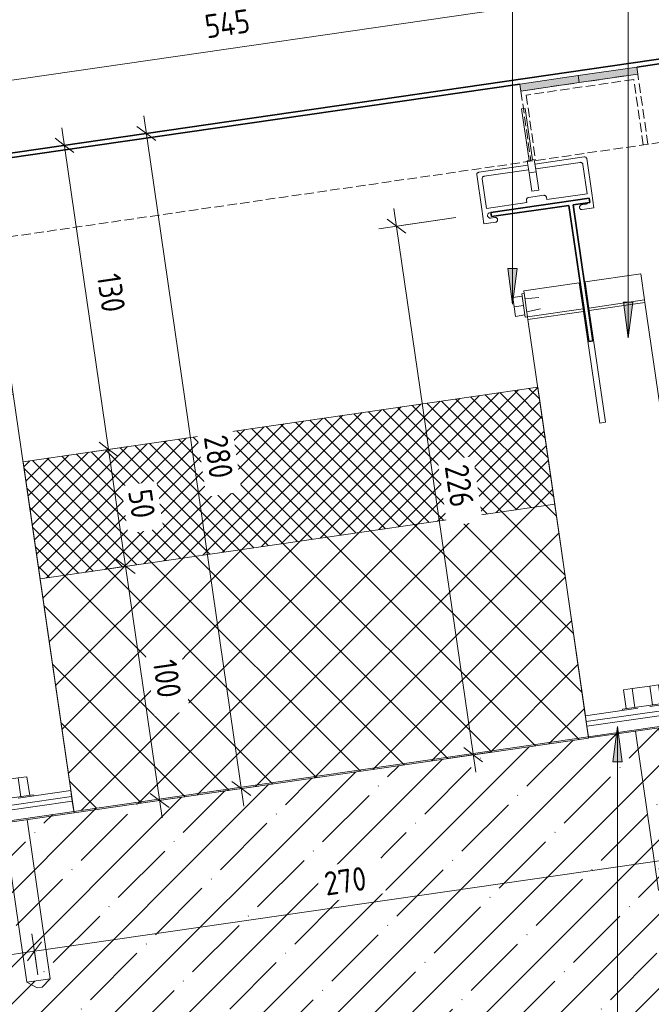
# Model space of a CAD drawing. Header units: millimetres. Extents: x 4446500 to 4448127, y 8380488 to 8381436.
# Tile 6 of 30: x 4447063 to 4447330, y 8380806 to 8381223. Entities that reach past the tile are written whole.
import ezdxf

# ---------------------------------------------------------------- set-up
doc = ezdxf.new("R2010")
doc.units = ezdxf.units.MM
doc.linetypes.add('01 Штриховая _4 мм_', pattern=[5.5, 4, -1.5])
doc.layers.add('Линии', color=7, linetype='Continuous', lineweight=18, true_color=0x00a600)
for name, color, linetype, lineweight in [('Марки по нескольким категориям', 7, 'Continuous', 9), ('Обобщенные модели', 7, 'Continuous', 18), ('Размеры', 7, 'Continuous', 9), ('Размеры-5', 7, 'Continuous', 9), ('Тонкие линии', 7, 'Continuous', 18), ('Элементы узлов', 7, 'Continuous', 18)]:
    doc.layers.add(name, color=color, linetype=linetype, lineweight=lineweight)
doc.styles.add('GOST Common', font='GOST_Common.ttf', dxfattribs={"width": 0.9, "height": 10})
doc.dimstyles.new('ADSK_Основной_2_0', dxfattribs={"dimscale": 304.8, "dimtxt": 10.05715, "dimasz": 0.023196, "dimexe": 0.024606, "dimexo": 0.049213, "dimgap": 0.008202, "dimtad": 1, "dimdec": 0, "dimzin": 0, "dimdsep": 46, "dimtxsty": 'GOST Common', "dimblk1": 'OBLIQUE', "dimblk2": 'OBLIQUE', "dimsah": 1, "dimcen": 0.09, "dimdle": 0.024606, "dimazin": 0, "dimtfac": 1, "dimtdec": 4, "dimtix": 1, "dimtmove": 0, "dimatfit": 3, "dimfxl": 1, "dimtvp": 1, "dimtfill": 1, "dimtolj": 1, "dimtzin": 0, "dimarcsym": 2})

# ---------------------------------------------------------------- blocks, each defined once
blk = doc.blocks.new('Корп2_Кассета выпуклая - Корп2_Кассета выпуклая_Цвет DESIGN D2-21251831-Разрез 2-2')
at = {"layer": 'Обобщенные модели', "lineweight": 35}
for p, q in [((4447427.01, 8381219.98), (4446887.65, 8381141.76)), ((4447324.08, 8381203.03), (4447427.01, 8381217.95)), ((4447056.87, 8381164.28), (4447274.6, 8381195.85))]:
    blk.add_line(p, q, dxfattribs=at)
blk = doc.blocks.new('HILTI_s_Профиль_MFT-T - Профиль MFT-Ta 60x42x1_8 6m-V1-Разрез 2-2')
at = {"layer": 'Обобщенные модели', "lineweight": 35}
for p, q in [((4447303.93, 8381147.54), (4447262.37, 8381141.51)), ((4447297.17, 8381144.74), (4447304.19, 8381145.76)), ((4447304.19, 8381145.76), (4447303.93, 8381147.54)), ((4447262.37, 8381141.51), (4447262.63, 8381139.73)), ((4447262.63, 8381139.73), (4447295.38, 8381144.49)), ((4447295.38, 8381144.49), (4447303.74, 8381086.89)), ((4447305.52, 8381087.15), (4447297.17, 8381144.74)), ((4447303.74, 8381086.89), (4447305.52, 8381087.15))]:
    blk.add_line(p, q, dxfattribs=at)
blk = doc.blocks.new('HILTI_s_Анкер_HRD-HF - HRD-HF 10x80-6062271-Разрез 2-2')
at = {"layer": 'Обобщенные модели'}
for p, q in [((4447329.59, 8380941.09), (4447333.31, 8380941.63)), ((4447333.31, 8380941.63), (4447334.46, 8380933.71)), ((4447318.45, 8380939.47), (4447322.17, 8380940.01)), ((4447319.6, 8380931.56), (4447318.45, 8380939.47)), ((4447322.17, 8380940.01), (4447329.59, 8380941.09)), ((4447323.31, 8380932.09), (4447322.17, 8380940.01)), ((4447330.74, 8380933.17), (4447329.59, 8380941.09)), ((4447318.12, 8380931.34), (4447335.93, 8380933.93)), ((4447336.01, 8380933.38), (4447335.93, 8380933.93)), ((4447318.12, 8380931.34), (4447318.2, 8380930.79)), ((4447323.52, 8380922.02), (4447333.28, 8380854.71)), ((4447343.18, 8380856.14), (4447333.41, 8380923.45)), ((4447343.18, 8380856.14), (4447333.28, 8380854.71)), ((4447333.28, 8380854.71), (4447337.62, 8380852.32)), ((4447339.69, 8380852.62), (4447343.18, 8380856.14)), ((4447339.69, 8380852.62), (4447337.62, 8380852.32))]:
    blk.add_line(p, q, dxfattribs=at)
blk = doc.blocks.new('HILTI_s_Кронштейн_MFT-MF_HS - Кронштейн MFT-MF 190 HS-8759227-Разрез 2-2')
at = {"layer": 'Обобщенные модели'}
for p, q in [((4447325.75, 8381115.55), (4447302.25, 8381112.14)), ((4447325.75, 8381115.55), (4447327.36, 8381104.48)), ((4447299.78, 8381111.78), (4447276.27, 8381108.37)), ((4447277, 8381103.36), (4447276.27, 8381108.37)), ((4447301.38, 8381100.71), (4447299.78, 8381111.78)), ((4447302.25, 8381112.14), (4447303.86, 8381101.07)), ((4447303.86, 8381101.07), (4447327.36, 8381104.48)), ((4447327.36, 8381104.48), (4447327.51, 8381103.44)), ((4447277.88, 8381097.3), (4447277.33, 8381101.1)), ((4447277.88, 8381097.3), (4447301.38, 8381100.71)), ((4447301.53, 8381099.67), (4447301.38, 8381100.71)), ((4447303.86, 8381101.07), (4447304.01, 8381100.03)), ((4447327.51, 8381103.44), (4447304.01, 8381100.03)), ((4447304.01, 8381100.03), (4447310.86, 8381052.76)), ((4447327.51, 8381103.44), (4447351.84, 8380935.73)), ((4447278.03, 8381096.26), (4447277.88, 8381097.3)), ((4447301.53, 8381099.67), (4447278.03, 8381096.26)), ((4447302.36, 8380928.55), (4447278.03, 8381096.26)), ((4447308.39, 8381052.4), (4447301.53, 8381099.67)), ((4447310.86, 8381052.76), (4447308.39, 8381052.4)), ((4447352.2, 8380933.25), (4447302.72, 8380926.08)), ((4447351.84, 8380935.73), (4447329.63, 8380932.51)), ((4447351.84, 8380935.73), (4447352.2, 8380933.25)), ((4447352.2, 8380933.25), (4447352.49, 8380931.27)), ((4447324.57, 8380931.77), (4447302.36, 8380928.55)), ((4447352.49, 8380931.27), (4447303.01, 8380924.1)), ((4447302.72, 8380926.08), (4447302.36, 8380928.55)), ((4447303.01, 8380924.1), (4447302.72, 8380926.08))]:
    blk.add_line(p, q, dxfattribs=at)
blk = doc.blocks.new('HILTI_s_Термомост_MFT-ISO_47x50x5_HS - Термомост MFT-ISO 47x50x5 HS-8779168-Разрез 2-2')
at = {"layer": 'Обобщенные модели'}
for p, q in [((4447303.01, 8380924.1), (4447352.49, 8380931.27)), ((4447353.14, 8380926.81), (4447352.49, 8380931.27)), ((4447353.2, 8380926.33), (4447303.72, 8380919.15)), ((4447353.2, 8380926.33), (4447353.14, 8380926.81)), ((4447303.01, 8380924.1), (4447303.65, 8380919.63)), ((4447303.65, 8380919.63), (4447303.72, 8380919.15))]:
    blk.add_line(p, q, dxfattribs=at)
blk = doc.blocks.new('HILTI_s_Шуруп_Металл - Шуруп самосверлящий S-MD05S 5_5x50 A2-7830085-Разрез 2-2')
at = {"layer": 'Обобщенные модели'}
for p, q in [((4447275.6, 8381106.05), (4447271.64, 8381105.47)), ((4447272.21, 8381101.51), (4447271.64, 8381105.47)), ((4447276.44, 8381107.18), (4447275.45, 8381107.04)), ((4447276.17, 8381102.09), (4447275.45, 8381107.04)), ((4447282.66, 8381105.48), (4447276.77, 8381104.95)), ((4447300.81, 8381107.1), (4447300.46, 8381107.07)), ((4447300.87, 8381104.21), (4447301.22, 8381104.28)), ((4447302.95, 8381107.29), (4447302.6, 8381107.26)), ((4447302.98, 8381104.64), (4447303.33, 8381104.71)), ((4447276.17, 8381102.09), (4447272.21, 8381101.51)), ((4447272.79, 8381097.55), (4447272.21, 8381101.51)), ((4447276.89, 8381097.14), (4447276.17, 8381102.09)), ((4447276.98, 8381103.51), (4447277.16, 8381102.23)), ((4447277.16, 8381102.23), (4447277.35, 8381100.95)), ((4447277.56, 8381099.51), (4447283.36, 8381100.68)), ((4447276.75, 8381098.13), (4447272.79, 8381097.55)), ((4447276.89, 8381097.14), (4447277.88, 8381097.28))]:
    blk.add_line(p, q, dxfattribs=at)
blk = doc.blocks.new('HILTI_s_Кронштейн_MFT-MF_HS - Кронштейн MFT-MF 190 HS-V2-Разрез 2-2')
at = {"layer": 'Обобщенные модели'}
for p, q in [((4447058.57, 8381076.68), (4447035.06, 8381073.27)), ((4447058.57, 8381076.68), (4447060.17, 8381065.61)), ((4447032.59, 8381072.91), (4447009.08, 8381069.5)), ((4447034.19, 8381061.85), (4447032.59, 8381072.91)), ((4447035.06, 8381073.27), (4447036.67, 8381062.21)), ((4447009.81, 8381064.49), (4447009.08, 8381069.5)), ((4447036.67, 8381062.21), (4447060.17, 8381065.61)), ((4447060.32, 8381064.58), (4447036.82, 8381061.17)), ((4447060.17, 8381065.61), (4447060.32, 8381064.58)), ((4447060.32, 8381064.58), (4447084.65, 8380896.86)), ((4447010.69, 8381058.44), (4447010.14, 8381062.24)), ((4447010.69, 8381058.44), (4447034.19, 8381061.85)), ((4447010.84, 8381057.4), (4447010.69, 8381058.44)), ((4447034.34, 8381060.81), (4447010.84, 8381057.4)), ((4447034.34, 8381060.81), (4447034.19, 8381061.85)), ((4447041.2, 8381013.53), (4447034.34, 8381060.81)), ((4447036.67, 8381062.21), (4447036.82, 8381061.17)), ((4447036.82, 8381061.17), (4447043.68, 8381013.89)), ((4447035.17, 8380889.68), (4447010.84, 8381057.4)), ((4447043.68, 8381013.89), (4447041.2, 8381013.53)), ((4447084.65, 8380896.86), (4447062.39, 8380893.63)), ((4447084.65, 8380896.86), (4447085.01, 8380894.39)), ((4447057.38, 8380892.91), (4447035.17, 8380889.68)), ((4447085.01, 8380894.39), (4447035.53, 8380887.21)), ((4447085.3, 8380892.41), (4447035.82, 8380885.23)), ((4447085.01, 8380894.39), (4447085.3, 8380892.41)), ((4447035.53, 8380887.21), (4447035.17, 8380889.68)), ((4447035.82, 8380885.23), (4447035.53, 8380887.21))]:
    blk.add_line(p, q, dxfattribs=at)
blk = doc.blocks.new('HILTI_s_Термомост_MFT-ISO_47x50x5_HS - Термомост MFT-ISO 47x50x5 HS-V3-Разрез 2-2')
at = {"layer": 'Обобщенные модели'}
for p, q in [((4447035.82, 8380885.23), (4447085.3, 8380892.41)), ((4447085.93, 8380888.04), (4447085.3, 8380892.41)), ((4447086.02, 8380887.46), (4447036.53, 8380880.28)), ((4447086.02, 8380887.46), (4447085.93, 8380888.04)), ((4447035.82, 8380885.23), (4447036.45, 8380880.86)), ((4447036.45, 8380880.86), (4447036.53, 8380880.28))]:
    blk.add_line(p, q, dxfattribs=at)
blk = doc.blocks.new('HILTI_s_Салазка_MFT-CCF - Салазка MFT-CCF S42-V5-Разрез 2-2')
at = {"layer": 'Обобщенные модели'}
for p, q in [((4447281.03, 8381161.97), (4447301.83, 8381164.99)), ((4447300.12, 8381162.72), (4447281.32, 8381159.99)), ((4447302.91, 8381164.34), (4447305.04, 8381149.69)), ((4447257.25, 8381158.52), (4447278.06, 8381161.54)), ((4447278.35, 8381159.56), (4447259.54, 8381156.83)), ((4447303.06, 8381149.4), (4447301.25, 8381161.87)), ((4447258.52, 8381142.94), (4447256.4, 8381157.59)), ((4447258.69, 8381155.7), (4447260.5, 8381143.23)), ((4447260.5, 8381143.23), (4447277.57, 8381145.71)), ((4447277.57, 8381145.71), (4447277.43, 8381146.7)), ((4447278.28, 8381147.83), (4447284.71, 8381148.76)), ((4447285.84, 8381147.92), (4447285.99, 8381146.93)), ((4447285.99, 8381146.93), (4447303.06, 8381149.4)), ((4447305.04, 8381149.69), (4447305.94, 8381143.46)), ((4447259.43, 8381136.71), (4447258.52, 8381142.94)), ((4447300.71, 8381144.72), (4447302.53, 8381144.98)), ((4447305.94, 8381143.46), (4447300.99, 8381142.74)), ((4447264.38, 8381137.43), (4447259.43, 8381136.71)), ((4447262.37, 8381141.48), (4447261.93, 8381141.42)), ((4447262.26, 8381139.14), (4447264.09, 8381139.41))]:
    blk.add_line(p, q, dxfattribs=at)
at = {"layer": 'Обобщенные модели', "flags": 128}
for points in [[(4447301.25, 8381161.87), (4447301.2, 8381162.06), (4447301.12, 8381162.24), (4447301, 8381162.4), (4447300.86, 8381162.53), (4447300.69, 8381162.63), (4447300.51, 8381162.7), (4447300.31, 8381162.73), (4447300.12, 8381162.72)], [(4447301.83, 8381164.99), (4447302, 8381165), (4447302.17, 8381164.98), (4447302.33, 8381164.93), (4447302.49, 8381164.86), (4447302.62, 8381164.76), (4447302.74, 8381164.64), (4447302.84, 8381164.5), (4447302.91, 8381164.34)], [(4447256.4, 8381157.59), (4447256.42, 8381157.76), (4447256.48, 8381157.93), (4447256.56, 8381158.08), (4447256.66, 8381158.21), (4447256.79, 8381158.33), (4447256.93, 8381158.42), (4447257.09, 8381158.48), (4447257.25, 8381158.52)], [(4447259.54, 8381156.83), (4447259.35, 8381156.79), (4447259.17, 8381156.7), (4447259.02, 8381156.59), (4447258.88, 8381156.44), (4447258.78, 8381156.27), (4447258.72, 8381156.09), (4447258.69, 8381155.9), (4447258.69, 8381155.7)], [(4447277.43, 8381146.7), (4447277.42, 8381146.89), (4447277.45, 8381147.09), (4447277.52, 8381147.27), (4447277.62, 8381147.44), (4447277.75, 8381147.58), (4447277.91, 8381147.7), (4447278.09, 8381147.78), (4447278.28, 8381147.83)], [(4447284.71, 8381148.76), (4447284.91, 8381148.77), (4447285.1, 8381148.74), (4447285.28, 8381148.68), (4447285.45, 8381148.58), (4447285.6, 8381148.44), (4447285.71, 8381148.29), (4447285.8, 8381148.11), (4447285.84, 8381147.92)], [(4447300.99, 8381142.74), (4447300.81, 8381142.73), (4447300.63, 8381142.75), (4447300.45, 8381142.81), (4447300.29, 8381142.9), (4447300.15, 8381143.02), (4447300.03, 8381143.16), (4447299.94, 8381143.32), (4447299.88, 8381143.49), (4447299.85, 8381143.68), (4447299.86, 8381143.86), (4447299.9, 8381144.04), (4447299.97, 8381144.21), (4447300.08, 8381144.36), (4447300.21, 8381144.49), (4447300.36, 8381144.6), (4447300.53, 8381144.67), (4447300.71, 8381144.72)], [(4447302.53, 8381144.98), (4447302.74, 8381145.03), (4447302.93, 8381145.12), (4447303.11, 8381145.24), (4447303.26, 8381145.39), (4447303.38, 8381145.57), (4447303.42, 8381145.65)], [(4447261.93, 8381141.42), (4447261.73, 8381141.37), (4447261.53, 8381141.28), (4447261.36, 8381141.16), (4447261.21, 8381141.01), (4447261.09, 8381140.83), (4447261.01, 8381140.64), (4447260.96, 8381140.43), (4447260.95, 8381140.22), (4447260.98, 8381140.01), (4447261.05, 8381139.81), (4447261.15, 8381139.62), (4447261.29, 8381139.46), (4447261.45, 8381139.33), (4447261.64, 8381139.22), (4447261.84, 8381139.16), (4447262.05, 8381139.13), (4447262.26, 8381139.14)], [(4447264.09, 8381139.41), (4447264.27, 8381139.42), (4447264.46, 8381139.39), (4447264.63, 8381139.33), (4447264.79, 8381139.24), (4447264.94, 8381139.13), (4447265.06, 8381138.99), (4447265.15, 8381138.83), (4447265.21, 8381138.65), (4447265.23, 8381138.47), (4447265.22, 8381138.28), (4447265.18, 8381138.1), (4447265.11, 8381137.93), (4447265.01, 8381137.78), (4447264.88, 8381137.65), (4447264.72, 8381137.55), (4447264.56, 8381137.47), (4447264.38, 8381137.43)]]:
    blk.add_lwpolyline(points, dxfattribs=at)
blk = doc.blocks.new('HILTI_as_Соединитель_MFT-CCU_Заклепка_БезГрафики - Соединитель MFT-CCU Заклепка БезГрафики-6175019-Разрез 2-2')
at = {"layer": 'Обобщенные модели'}
for p, q in [((4447008.17, 8381146.47), (4447009.66, 8381146.68)), ((4447011.33, 8381124.7), (4447008.17, 8381146.47)), ((4447009.66, 8381146.68), (4447012.82, 8381124.91)), ((4447010.59, 8381124.59), (4447013.56, 8381125.02)), ((4447012.82, 8381124.91), (4447011.33, 8381124.7)), ((4447013.56, 8381125.02), (4447014.32, 8381119.81)), ((4447011.35, 8381119.38), (4447010.59, 8381124.59)), ((4447014.32, 8381119.81), (4447011.35, 8381119.38)), ((4447012.46, 8381111.72), (4447011.35, 8381119.38)), ((4447014.32, 8381119.81), (4447015.43, 8381112.15)), ((4447015.43, 8381112.15), (4447012.46, 8381111.72))]:
    blk.add_line(p, q, dxfattribs=at)
blk = doc.blocks.new('DIMBLOCK2-Разрез 2-2')
at = {"layer": 'Размеры-5'}
for p, q in [((4447424.85, 8381232.8), (4447421.27, 8381257.51)), ((4446883.28, 8381171.92), (4447429.77, 8381251.16)), ((4447422.35, 8381250.09), (4447424.85, 8381232.8)), ((4446885.5, 8381156.61), (4446882.2, 8381179.34)), ((4446883.28, 8381171.92), (4446885.5, 8381156.61))]:
    blk.add_line(p, q, dxfattribs=at)
at = {"layer": 'Размеры-5', "lineweight": 18}
for p, q in [((4447422.35, 8381250.09), (4447425.34, 8381254.09)), ((4447422.35, 8381250.09), (4447419.35, 8381246.08)), ((4446883.28, 8381171.92), (4446886.27, 8381175.92)), ((4446883.28, 8381171.92), (4446880.29, 8381167.91))]:
    blk.add_line(p, q, dxfattribs=at)
at = {"layer": 'Размеры-5', "color": 0, "insert": (4447140.79, 8381224.99), "char_height": 10, "width": 23.7281, "attachment_point": 1, "rotation": 8.2507, "line_spacing_factor": 1.022761, "style": 'GOST Common', "bg_fill": 3, "box_fill_scale": 1.25, "bg_fill_color": 256, "bg_fill_true_color": 13158600, "bg_fill_transparency": 0}
blk.add_mtext('545', dxfattribs=at)
blk = doc.blocks.new('_Oblique')
at = {"color": 0, "linetype": 'ByBlock', "lineweight": -2}
blk.add_line((-0.5, -0.5), (0.5, 0.5), dxfattribs=at)
blk = doc.blocks.new('DIMBLOCK5-Разрез 2-2')
at = {"layer": 'Размеры-5'}
for p, q in [((4446936.59, 8380851.22), (4446943.57, 8380803.05)), ((4446942.5, 8380810.47), (4446936.59, 8380851.22)), ((4447070.69, 8380818.96), (4447068.18, 8380836.28)), ((4446935.08, 8380809.39), (4447069.26, 8380828.86)), ((4447069.26, 8380828.86), (4447070.69, 8380818.96))]:
    blk.add_line(p, q, dxfattribs=at)
at = {"layer": 'Размеры-5', "lineweight": 18}
for p, q in [((4447069.26, 8380828.86), (4447072.25, 8380832.87)), ((4447069.26, 8380828.86), (4447066.27, 8380824.85)), ((4446942.5, 8380810.47), (4446945.49, 8380814.48)), ((4446942.5, 8380810.47), (4446939.51, 8380806.47))]:
    blk.add_line(p, q, dxfattribs=at)
at = {"layer": 'Размеры-5', "color": 0, "insert": (4446990.65, 8380833.19), "char_height": 10, "width": 31.501, "attachment_point": 1, "rotation": 8.2545, "line_spacing_factor": 1.022761, "style": 'GOST Common', "bg_fill": 3, "box_fill_scale": 1.25, "bg_fill_color": 256, "bg_fill_true_color": 13158600, "bg_fill_transparency": 0}
blk.add_mtext('128 *', dxfattribs=at)
blk = doc.blocks.new('DIMBLOCK6-Разрез 2-2')
at = {"layer": 'Размеры-5'}
for p, q in [((4447337.9, 8380857.73), (4447335.38, 8380875.05)), ((4447069.26, 8380828.86), (4447336.46, 8380867.62)), ((4447336.46, 8380867.62), (4447337.9, 8380857.73)), ((4447070.69, 8380818.96), (4447068.18, 8380836.28)), ((4447069.26, 8380828.86), (4447070.69, 8380818.96))]:
    blk.add_line(p, q, dxfattribs=at)
at = {"layer": 'Размеры-5', "lineweight": 18}
for p, q in [((4447336.46, 8380867.62), (4447339.45, 8380871.63)), ((4447336.46, 8380867.62), (4447333.47, 8380863.62)), ((4447069.26, 8380828.86), (4447072.25, 8380832.87)), ((4447069.26, 8380828.86), (4447066.27, 8380824.85))]:
    blk.add_line(p, q, dxfattribs=at)
at = {"layer": 'Размеры-5', "color": 0, "insert": (4447191.26, 8380862.29), "char_height": 10, "width": 22.7053, "attachment_point": 1, "rotation": 8.2545, "line_spacing_factor": 1.022761, "style": 'GOST Common', "bg_fill": 3, "box_fill_scale": 1.25, "bg_fill_color": 256, "bg_fill_true_color": 13158600, "bg_fill_transparency": 0}
blk.add_mtext('270', dxfattribs=at)
blk = doc.blocks.new('DIMBLOCK11-Разрез 2-2')
at = {"layer": 'Размеры-5'}
for p, q in [((4447080.91, 8381177.33), (4447100.65, 8381041.26)), ((4447072.09, 8381168.48), (4447089.41, 8381170.99)), ((4447081.99, 8381169.91), (4447072.09, 8381168.48)), ((4447090.75, 8381039.82), (4447108.07, 8381042.33)), ((4447100.65, 8381041.26), (4447090.75, 8381039.82))]:
    blk.add_line(p, q, dxfattribs=at)
at = {"layer": 'Размеры-5', "lineweight": 18}
for p, q in [((4447081.99, 8381169.91), (4447077.98, 8381172.9)), ((4447081.99, 8381169.91), (4447085.99, 8381166.92)), ((4447100.65, 8381041.26), (4447096.65, 8381044.25)), ((4447100.65, 8381041.26), (4447104.66, 8381038.27))]:
    blk.add_line(p, q, dxfattribs=at)
at = {"layer": 'Размеры-5', "color": 0, "insert": (4447105.5, 8381116.25), "char_height": 10, "width": 20.4552, "attachment_point": 1, "rotation": 278.2545, "line_spacing_factor": 1.022761, "style": 'GOST Common', "bg_fill": 3, "box_fill_scale": 1.25, "bg_fill_color": 256, "bg_fill_true_color": 13158600, "bg_fill_transparency": 0}
blk.add_mtext('130', dxfattribs=at)
blk = doc.blocks.new('DIMBLOCK12-Разрез 2-2')
at = {"layer": 'Размеры-5'}
for p, q in [((4447090.75, 8381039.82), (4447108.07, 8381042.33)), ((4447100.65, 8381041.26), (4447090.75, 8381039.82)), ((4447100.65, 8381041.26), (4447107.83, 8380991.78)), ((4447097.93, 8380990.34), (4447115.25, 8380992.85)), ((4447107.83, 8380991.78), (4447097.93, 8380990.34))]:
    blk.add_line(p, q, dxfattribs=at)
at = {"layer": 'Размеры-5', "lineweight": 18}
for p, q in [((4447100.65, 8381041.26), (4447096.65, 8381044.25)), ((4447100.65, 8381041.26), (4447104.66, 8381038.27)), ((4447107.83, 8380991.78), (4447103.82, 8380994.77)), ((4447107.83, 8380991.78), (4447111.84, 8380988.79))]:
    blk.add_line(p, q, dxfattribs=at)
at = {"layer": 'Размеры-5', "color": 0, "insert": (4447118.74, 8381024.99), "char_height": 10, "width": 15.1369, "attachment_point": 1, "rotation": 278.2545, "line_spacing_factor": 1.022761, "style": 'GOST Common', "bg_fill": 3, "box_fill_scale": 1.25, "bg_fill_color": 256, "bg_fill_true_color": 13158600, "bg_fill_transparency": 0}
blk.add_mtext('50', dxfattribs=at)
blk = doc.blocks.new('DIMBLOCK13-Разрез 2-2')
at = {"layer": 'Размеры-5'}
for p, q in [((4447097.93, 8380990.34), (4447115.25, 8380992.85)), ((4447107.83, 8380991.78), (4447097.93, 8380990.34)), ((4447107.83, 8380991.78), (4447123.28, 8380885.29)), ((4447112.3, 8380891.27), (4447129.62, 8380893.79)), ((4447122.2, 8380892.71), (4447112.3, 8380891.27))]:
    blk.add_line(p, q, dxfattribs=at)
at = {"layer": 'Размеры-5', "lineweight": 18}
for p, q in [((4447107.83, 8380991.78), (4447103.82, 8380994.77)), ((4447107.83, 8380991.78), (4447111.84, 8380988.79)), ((4447122.2, 8380892.71), (4447118.2, 8380895.7)), ((4447122.2, 8380892.71), (4447126.21, 8380889.72))]:
    blk.add_line(p, q, dxfattribs=at)
at = {"layer": 'Размеры-5', "color": 0, "insert": (4447129.2, 8380952.91), "char_height": 10, "width": 20.4552, "attachment_point": 1, "rotation": 278.2545, "line_spacing_factor": 1.022761, "style": 'GOST Common', "bg_fill": 3, "box_fill_scale": 1.25, "bg_fill_color": 256, "bg_fill_true_color": 13158600, "bg_fill_transparency": 0}
blk.add_mtext('100', dxfattribs=at)
blk = doc.blocks.new('DIMBLOCK14-Разрез 2-2')
at = {"layer": 'Размеры-5'}
for p, q in [((4447115.55, 8381182.36), (4447157.92, 8380890.31)), ((4447106.73, 8381173.5), (4447124.05, 8381176.01)), ((4447116.62, 8381174.94), (4447106.73, 8381173.5)), ((4447146.94, 8380896.3), (4447164.26, 8380898.81)), ((4447156.84, 8380897.73), (4447146.94, 8380896.3))]:
    blk.add_line(p, q, dxfattribs=at)
at = {"layer": 'Размеры-5', "lineweight": 18}
for p, q in [((4447116.62, 8381174.94), (4447112.62, 8381177.93)), ((4447116.62, 8381174.94), (4447120.63, 8381171.95)), ((4447156.84, 8380897.73), (4447152.83, 8380900.73)), ((4447156.84, 8380897.73), (4447160.84, 8380894.74))]:
    blk.add_line(p, q, dxfattribs=at)
at = {"layer": 'Размеры-5', "color": 0, "insert": (4447150.78, 8381047.93), "char_height": 10, "width": 22.7053, "attachment_point": 1, "rotation": 278.2545, "line_spacing_factor": 1.022761, "style": 'GOST Common', "bg_fill": 3, "box_fill_scale": 1.25, "bg_fill_color": 256, "bg_fill_true_color": 13158600, "bg_fill_transparency": 0}
blk.add_mtext('280', dxfattribs=at)
blk = doc.blocks.new('DIMBLOCK16-Разрез 2-2')
at = {"layer": 'Размеры-5'}
for p, q in [((4447221.36, 8381143.14), (4447255.96, 8380904.64)), ((4447247.52, 8381139.36), (4447215.01, 8381134.64)), ((4447222.43, 8381135.72), (4447247.52, 8381139.36)), ((4447244.98, 8380910.63), (4447262.3, 8380913.14)), ((4447254.88, 8380912.06), (4447244.98, 8380910.63))]:
    blk.add_line(p, q, dxfattribs=at)
at = {"layer": 'Размеры-5', "lineweight": 18}
for p, q in [((4447222.43, 8381135.72), (4447218.43, 8381138.71)), ((4447222.43, 8381135.72), (4447226.44, 8381132.73)), ((4447254.88, 8380912.06), (4447250.88, 8380915.05)), ((4447254.88, 8380912.06), (4447258.89, 8380909.07))]:
    blk.add_line(p, q, dxfattribs=at)
at = {"layer": 'Размеры-5', "color": 0, "insert": (4447252.71, 8381035.49), "char_height": 10, "width": 22.7053, "attachment_point": 1, "rotation": 278.2545, "line_spacing_factor": 1.022761, "style": 'GOST Common', "bg_fill": 3, "box_fill_scale": 1.25, "bg_fill_color": 256, "bg_fill_true_color": 13158600, "bg_fill_transparency": 0}
blk.add_mtext('226', dxfattribs=at)

msp = doc.modelspace()

# ---------------------------------------------------------------- hatches: boundary and pattern name
at = {"layer": 'Марки по нескольким категориям'}
for points in [[(4447271.48, 8381102.75), (4447273.46, 8381117.75), (4447269.51, 8381117.75)], [(4447320.41, 8381088.52), (4447322.39, 8381103.52), (4447318.44, 8381103.52)], [(4447315.88, 8380924.02), (4447313.9, 8380909.02), (4447317.85, 8380909.02)]]:
    msp.add_hatch(color=256, dxfattribs=at).paths.add_polyline_path(points)
at = {"layer": 'Элементы узлов', "true_color": 0xffffff}
for points in [[(4447299.77, 8381196.47), (4447324.51, 8381200.06), (4447324.08, 8381203.03), (4447299.34, 8381199.44)], [(4447275.03, 8381192.88), (4447299.77, 8381196.47), (4447299.34, 8381199.44), (4447274.6, 8381195.85)]]:
    msp.add_hatch(color=7, dxfattribs=at).paths.add_polyline_path(points)
at = {"layer": 'Элементы узлов'}
h = msp.add_hatch(dxfattribs=at)
h.set_pattern_fill('FP_3', color=256, style=0, pattern_type=2)
h.set_pattern_definition([(45, (4450656.543, 8289717.818), (-3.5355339, 3.5355339), []), (135, (4450656.543, 8289717.818), (-3.5355339, -3.5355339), [])])
h.paths.add_polyline_path([(4447071.66, 8380986.5), (4447289.36, 8381018.14), (4447282.19, 8381067.59), (4447064.46, 8381036.01), (4447068.06, 8381011.25)])
h = msp.add_hatch(dxfattribs=at)
h.set_pattern_fill('FP_2', color=256, style=0, pattern_type=2)
h.set_pattern_definition([(45, (4450656.543, 8289717.818), (-10.6066017, 10.6066017), []), (135, (4450656.543, 8289717.818), (-10.6066017, -10.6066017), [])])
h.paths.add_polyline_path([(4447085.97, 8380888.05), (4447108.94, 8380891.38), (4447108.94, 8380890.77), (4447303.73, 8380919.08), (4447289.36, 8381018.11), (4447071.66, 8380986.5), (4447085.66, 8380890.18)])
h = msp.add_hatch(dxfattribs=at)
h.set_pattern_fill('FP_1', color=256, style=0, pattern_type=2)
h.set_pattern_definition([(45, (4450656.543, 8289717.818), (-15.715448, 15.715448), []), (45, (4450672.258, 8289717.818), (-15.715448, 15.715448), [27.781, -5.556, 0.16764, -5.389])])
h.paths.add_polyline_path([(4447886.27, 8380667.23), (4447915.03, 8380865.16), (4447861.07, 8380873), (4447812.05, 8380879.28), (4447812.15, 8380880.11), (4447422.43, 8380936.75), (4447422.43, 8380936.26), (4447421.61, 8380936.14), (4447421.61, 8380936.74), (4447303.65, 8380919.63), (4447303.73, 8380919.08), (4447108.94, 8380890.77), (4447108.94, 8380891.38), (4447041.28, 8380881.56), (4447041.38, 8380880.76), (4446998.53, 8380875.28), (4447002.09, 8380875.28), (4446990.89, 8380873.65), (4446990.81, 8380874.24), (4446934.43, 8380866.06), (4446963.2, 8380668.14), (4447421.61, 8380734.77), (4447853.74, 8380671.96)])

# ---------------------------------------------------------------- linework, layer by layer
at = {"layer": 'Линии', "color": 7, "linetype": '01 Штриховая _4 мм_'}
for p, q in [((4447427.01, 8381219.98), (4446887.65, 8381141.76)), ((4447324.51, 8381200.06), (4447275.03, 8381192.88)), ((4447328.81, 8381170.37), (4447324.51, 8381200.06)), ((4447322.82, 8381197.79), (4447277.29, 8381191.19)), ((4447326.83, 8381170.08), (4447322.82, 8381197.79)), ((4447275.03, 8381192.88), (4447279.33, 8381163.19)), ((4447277.29, 8381191.19), (4447281.31, 8381163.48)), ((4447427, 8381184.61), (4446927.31, 8381112.15))]:
    msp.add_line(p, q, dxfattribs=at)
at = {"layer": 'Марки по нескольким категориям'}
for p, q in [((4447273.46, 8381117.75), (4447269.51, 8381117.75)), ((4447269.51, 8381117.75), (4447271.48, 8381102.75)), ((4447271.48, 8381102.75), (4447273.46, 8381117.75)), ((4447322.39, 8381103.52), (4447318.44, 8381103.52)), ((4447318.44, 8381103.52), (4447320.41, 8381088.52)), ((4447320.41, 8381088.52), (4447322.39, 8381103.52)), ((4447315.88, 8380924.02), (4447313.9, 8380909.02)), ((4447317.85, 8380909.02), (4447315.88, 8380924.02)), ((4447313.9, 8380909.02), (4447317.85, 8380909.02))]:
    msp.add_line(p, q, dxfattribs=at)
at = {"layer": 'Тонкие линии'}
for p, q in [((4447324.08, 8381203.03), (4447299.34, 8381199.44)), ((4447299.77, 8381196.47), (4447324.51, 8381200.06)), ((4447324.51, 8381200.06), (4447324.08, 8381203.03)), ((4447299.34, 8381199.44), (4447274.6, 8381195.85)), ((4447274.6, 8381195.85), (4447275.03, 8381192.88)), ((4447275.03, 8381192.88), (4447299.77, 8381196.47)), ((4447299.77, 8381196.47), (4447299.34, 8381199.44)), ((4447282.19, 8381067.59), (4447064.46, 8381036.01)), ((4447289.36, 8381018.14), (4447282.19, 8381067.59)), ((4447064.46, 8381036.01), (4447071.66, 8380986.5)), ((4447071.66, 8380986.5), (4447289.36, 8381018.14)), ((4447289.37, 8381018.11), (4447071.66, 8380986.53)), ((4447303.73, 8380919.08), (4447289.37, 8381018.11)), ((4447071.66, 8380986.53), (4447086.06, 8380887.44)), ((4447422.05, 8380936.8), (4446934.43, 8380866.06)), ((4447086.06, 8380887.44), (4447303.73, 8380919.08))]:
    msp.add_line(p, q, dxfattribs=at)

# ---------------------------------------------------------------- block references
at = {"layer": 'Обобщенные модели'}
for name, p in [('Корп2_Кассета выпуклая - Корп2_Кассета выпуклая_Цвет DESIGN D2-21251831-Разрез 2-2', (0, 0)), ('HILTI_as_Соединитель_MFT-CCU_Заклепка_БезГрафики - Соединитель MFT-CCU Заклепка БезГрафики-6175019-Разрез 2-2', (267.19, 38.83)), ('HILTI_s_Салазка_MFT-CCF - Салазка MFT-CCF S42-V5-Разрез 2-2', (0, 0)), ('HILTI_s_Профиль_MFT-T - Профиль MFT-Ta 60x42x1_8 6m-V1-Разрез 2-2', (0, 0)), ('HILTI_s_Кронштейн_MFT-MF_HS - Кронштейн MFT-MF 190 HS-8759227-Разрез 2-2', (0, 0)), ('HILTI_s_Шуруп_Металл - Шуруп самосверлящий S-MD05S 5_5x50 A2-7830085-Разрез 2-2', (0, 0)), ('HILTI_s_Кронштейн_MFT-MF_HS - Кронштейн MFT-MF 190 HS-V2-Разрез 2-2', (0, 0)), ('HILTI_s_Анкер_HRD-HF - HRD-HF 10x80-6062271-Разрез 2-2', (0, 0)), ('HILTI_s_Термомост_MFT-ISO_47x50x5_HS - Термомост MFT-ISO 47x50x5 HS-8779168-Разрез 2-2', (0, 0)), ('HILTI_s_Анкер_HRD-HF - HRD-HF 10x80-6062271-Разрез 2-2', (-267.19, -38.87)), ('HILTI_s_Термомост_MFT-ISO_47x50x5_HS - Термомост MFT-ISO 47x50x5 HS-V3-Разрез 2-2', (0, 0))]:
    msp.add_blockref(name, p, dxfattribs=at)

# ---------------------------------------------------------------- next in the draw order: dimensions: what is measured, and where the dimension line sits
at = {"layer": 'Размеры'}
for base, p1, p2, angle, override, picture, middle in [((4447422.35, 8381250.09), (4446887.65, 8381141.76), (4447427, 8381217.95), 8.2507, {"dimpost": '<>', "dimfxl": 544.708086}, 'DIMBLOCK2-Разрез 2-2', (4447151.74, 8381218.42)), ((4447069.26, 8380828.86), (4446934.43, 8380866.06), (4447068.54, 8380833.81), 8.2545, {"dimpost": '<>*', "dimfxl": 137.930511}, 'DIMBLOCK5-Разрез 2-2', (4447004.8, 8380827.09))]:
    dim = msp.add_linear_dim(base=base, p1=p1, p2=p2, angle=angle, dimstyle='ADSK_Основной_2_0', override=override, dxfattribs=at)
    dim.commit()
    dim.dimension.update_dxf_attribs({"geometry": picture, "text_midpoint": middle})

# ---------------------------------------------------------------- next in the draw order: linework, layer by layer
at = {"layer": 'Марки по нескольким категориям'}
for p, q in [((4447320.41, 8381088.52), (4447320.41, 8381416.2)), ((4447271.48, 8381102.75), (4447271.48, 8381390.87))]:
    msp.add_line(p, q, dxfattribs=at)

# ---------------------------------------------------------------- next in the draw order: dimensions: what is measured, and where the dimension line sits
at = {"layer": 'Размеры'}
for base, p1, p2, angle, override, picture, middle in [((4447100.65, 8381041.26), (4447086.93, 8381170.63), (4447105.6, 8381041.98), 278.2545, {"dimpost": '<>', "dimfxl": 130}, 'DIMBLOCK11-Разрез 2-2', (4447098.74, 8381106.66)), ((4447254.88, 8380912.06), (4447262.37, 8381141.51), (4447259.83, 8380912.78), 278.2545, {"dimpost": '<>', "dimfxl": 228.748532}, 'DIMBLOCK16-Разрез 2-2', (4447246.08, 8381024.97)), ((4447336.46, 8380867.62), (4447068.54, 8380833.81), (4447335.74, 8380872.57), 8.2545, {"dimpost": '<>', "dimfxl": 269.999987}, 'DIMBLOCK6-Разрез 2-2', (4447201.78, 8380855.66))]:
    dim = msp.add_linear_dim(base=base, p1=p1, p2=p2, angle=angle, dimstyle='ADSK_Основной_2_0', override=override, dxfattribs=at)
    dim.commit()
    dim.dimension.update_dxf_attribs({"geometry": picture, "text_midpoint": middle})

# ---------------------------------------------------------------- next in the draw order: linework, layer by layer
at = {"layer": 'Марки по нескольким категориям'}
msp.add_line((4447315.88, 8380924.02), (4447315.88, 8380488.35), dxfattribs=at)

# ---------------------------------------------------------------- next in the draw order: dimensions: what is measured, and where the dimension line sits
at = {"layer": 'Размеры'}
dim = msp.add_linear_dim(base=(4447107.83, 8380991.78), p1=(4447105.6, 8381041.98), p2=(4447112.78, 8380992.49), angle=278.2545, dimstyle='ADSK_Основной_2_0', override={"dimpost": '<>', "dimfxl": 50}, dxfattribs=at)
dim.commit()
dim.dimension.update_dxf_attribs({"geometry": 'DIMBLOCK12-Разрез 2-2', "text_midpoint": (4447111.66, 8381017.59)})

# ---------------------------------------------------------------- next in the draw order: dimensions: what is measured, and where the dimension line sits
dim = msp.add_linear_dim(base=(4447122.2, 8380892.71), p1=(4447112.78, 8380992.49), p2=(4447127.15, 8380893.43), angle=278.2545, dimstyle='ADSK_Основной_2_0', override={"dimpost": '<>', "dimfxl": 100.103357}, dxfattribs=at)
dim.commit()
dim.dimension.update_dxf_attribs({"geometry": 'DIMBLOCK13-Разрез 2-2', "text_midpoint": (4447122.44, 8380943.32)})

# ---------------------------------------------------------------- next in the draw order: dimensions: what is measured, and where the dimension line sits
dim = msp.add_linear_dim(base=(4447156.84, 8380897.73), p1=(4447121.57, 8381175.65), p2=(4447161.79, 8380898.45), angle=278.2545, dimstyle='ADSK_Основной_2_0', override={"dimpost": '<>', "dimfxl": 280.103357}, dxfattribs=at)
dim.commit()
dim.dimension.update_dxf_attribs({"geometry": 'DIMBLOCK14-Разрез 2-2', "text_midpoint": (4447144.15, 8381037.41)})

doc.saveas('drawing.dxf')
